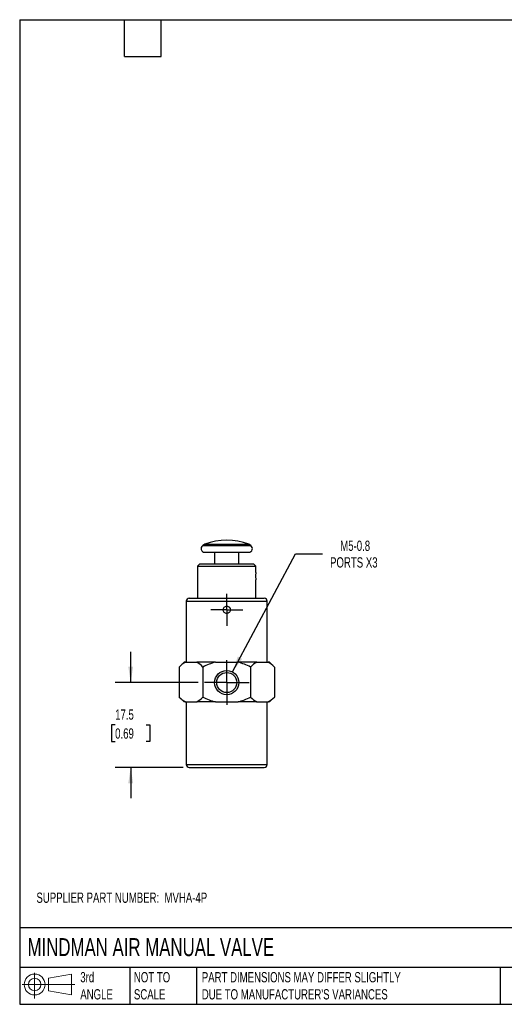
# Model space of a CAD drawing. Header units: millimetres. Extents: x 6 to 273, y 6 to 210.
# Tile 1 of 3: x 6 to 106, y 6 to 210. Entities that reach past the tile are written whole.
import ezdxf

# ---------------------------------------------------------------- set-up
doc = ezdxf.new("R2010")
doc.units = ezdxf.units.MM
doc.linetypes.add('SLD-Center', pattern=[19.05, 15.24, -1.27, 1.27, -1.27])
doc.linetypes.add('SLD-Solid', pattern=[0])
doc.layers.add('CENTER', color=40, linetype='SLD-Center')
doc.layers.add('SLD-DEFPOINTS', color=7, linetype='Continuous')
doc.layers.add('DIMENSIONS', color=140, linetype='SLD-Solid', lineweight=25)
doc.layers.add('TEXT', color=140, linetype='SLD-Solid', lineweight=25)
doc.styles.add('SLDTEXTSTYLE0', font='TXT', dxfattribs={"width": 0.7})
doc.dimstyles.new('SLDDIMSTYLE0', dxfattribs={"dimtxt": 2.158008, "dimasz": 3.302, "dimexe": 0, "dimexo": 0.0625, "dimgap": 0.539502, "dimtad": 0, "dimtih": 1, "dimtoh": 1, "dimdec": 1, "dimrnd": 1e-09, "dimzin": 12, "dimdsep": 46, "dimtxsty": 'SLDTEXTSTYLE0', "dimsah": 1, "dimcen": 0.09, "dimadec": 0, "dimazin": 3, "dimtfac": 1, "dimtdec": 1, "dimtmove": 0, "dimatfit": 0, "dimfxl": 0, "dimfrac": 2, "dimtolj": 1, "dimtzin": 12, "dimarcsym": 0})
doc.dimstyles.new('SLDDIMSTYLE2', dxfattribs={"dimtxt": 2.158008, "dimasz": 3.302, "dimexe": 0, "dimexo": 0.0625, "dimgap": 0.539502, "dimtad": 0, "dimtih": 1, "dimtoh": 1, "dimdec": 1, "dimrnd": 1e-09, "dimzin": 12, "dimdsep": 46, "dimtxsty": 'SLDTEXTSTYLE0', "dimsah": 1, "dimcen": 0, "dimadec": 0, "dimazin": 3, "dimtfac": 1, "dimtdec": 1, "dimtofl": 0, "dimtmove": 0, "dimatfit": 3, "dimfxl": 0, "dimfrac": 2, "dimtolj": 1, "dimtzin": 12, "dimarcsym": 0})

# ---------------------------------------------------------------- blocks, each defined once
blk = doc.blocks.new('Block11')
at = {"color": 7, "linetype": 'SLD-Solid', "lineweight": 18}
for p, q in [((2.59, 5.31), (2.59, 0)), ((5.48, 4.17), (10.18, 5.03)), ((5.48, 1.6), (5.48, 4.17)), ((10.18, 5.03), (10.18, 0.73)), ((0, 2.88), (10.87, 2.88)), ((5.48, 1.6), (10.18, 0.73))]:
    blk.add_line(p, q, dxfattribs=at)
for radius in [2.15, 1.29]:
    blk.add_circle((2.59, 2.88), radius, dxfattribs=at)
blk = doc.blocks.new('Block12')
at = {"layer": 'SLD-DEFPOINTS'}
blk.add_blockref('Block11', (0, 0), dxfattribs=at)
blk = doc.blocks.new('_D_9')
at = {"layer": 'DIMENSIONS'}
for p, q in [((29.25, 72.75), (29.25, 79.1)), ((43.18, 72.75), (26.07, 72.75)), ((26.04, 64), (25.31, 64)), ((25.31, 64), (25.31, 60.57)), ((32.45, 64), (33.18, 64)), ((33.18, 64), (33.18, 60.57)), ((25.31, 60.57), (26.04, 60.57)), ((33.18, 60.57), (32.45, 60.57)), ((40.04, 55.25), (26.07, 55.25)), ((29.25, 55.25), (29.25, 48.9))]:
    blk.add_line(p, q, dxfattribs=at)
for points in [[(29.25, 72.75), (29.75, 76.05), (28.74, 76.05)], [(29.25, 55.25), (28.74, 51.95), (29.75, 51.95)]]:
    blk.add_solid(points, dxfattribs=at)
at = {"layer": 'DIMENSIONS', "char_height": 2.117, "attachment_point": 1, "style": 'SLDTEXTSTYLE0'}
for s, insert in [('17.5', (26.04, 67.21)), ('0.69', (26.04, 63.3))]:
    blk.add_mtext(s, dxfattribs=dict(at, insert=insert))
blk = doc.blocks.new('_D_10')
at = {"layer": 'DIMENSIONS'}
for p, q in [((50.24, 74.96), (63.23, 99.31)), ((63.23, 99.31), (68.78, 99.31))]:
    blk.add_line(p, q, dxfattribs=at)
blk.add_solid([(50.24, 74.96), (52.24, 77.63), (51.34, 78.11)], dxfattribs=at)
at = {"layer": 'DIMENSIONS', "char_height": 2.117, "attachment_point": 1, "style": 'SLDTEXTSTYLE0'}
for s, insert in [('M5-0.8', (72.47, 102.04)), ('PORTS X3', (70.37, 98.61))]:
    blk.add_mtext(s, dxfattribs=dict(at, insert=insert))
blk = doc.blocks.new('SW_CENTERMARKSYMBOL_5')
at = {"layer": 'CENTER', "color": 0}
for p, q in [((0, 2.54), (0, 3.29)), ((0, 0), (0, 2.54)), ((-2.54, 0), (-3.29, 0)), ((0, 0), (-2.54, 0)), ((0, 0), (0, -2.54)), ((0, 0), (2.54, 0)), ((2.54, 0), (3.29, 0)), ((0, -2.54), (0, -3.29))]:
    blk.add_line(p, q, dxfattribs=at)
blk = doc.blocks.new('SW_CENTERMARKSYMBOL_6')
at = {"layer": 'CENTER', "color": 0}
for p, q in [((0, 2.54), (0, 4.607)), ((0, 0), (0, 2.54)), ((-2.54, 0), (-4.607, 0)), ((0, 0), (-2.54, 0)), ((0, 0), (0, -2.54)), ((0, 0), (2.54, 0)), ((2.54, 0), (4.607, 0)), ((0, -2.54), (0, -4.607))]:
    blk.add_line(p, q, dxfattribs=at)

msp = doc.modelspace()

# ---------------------------------------------------------------- linework, layer by layer
for p, q in [((44.52, 101.31), (44.1, 101.02)), ((44.1, 101.02), (54.02, 101.02)), ((44.52, 101.31), (53.6, 101.31)), ((44.52, 99.65), (53.6, 99.65)), ((46.56, 99.65), (46.56, 97.25)), ((51.56, 97.25), (51.56, 99.65)), ((54.02, 101.02), (53.6, 101.31)), ((43.52, 97.25), (43.06, 96.79)), ((43.06, 96.79), (43.06, 95.45)), ((43.06, 96.79), (55.06, 96.79)), ((43.52, 97.25), (54.6, 97.25)), ((55.06, 96.79), (54.6, 97.25)), ((55.06, 95.44), (55.06, 96.79)), ((43.06, 93.96), (43.06, 90.15)), ((55.06, 90.15), (55.06, 93.95)), ((40.71, 89.55), (40.71, 76.95)), ((40.71, 89.55), (57.41, 89.55)), ((41.31, 90.15), (56.81, 90.15)), ((57.41, 76.95), (57.41, 89.55)), ((40.25, 76.95), (39.25, 75.95)), ((39.25, 75.95), (39.25, 69.75)), ((40.53, 76.95), (40.25, 76.95)), ((40.53, 76.95), (42.87, 76.95)), ((46.73, 76.95), (42.87, 76.95)), ((44.15, 75.95), (44.15, 69.75)), ((46.73, 76.95), (51.4, 76.95)), ((55.25, 76.95), (51.4, 76.95)), ((53.97, 75.95), (53.97, 69.75)), ((55.25, 76.95), (57.59, 76.95)), ((57.88, 76.95), (57.59, 76.95)), ((58.88, 75.95), (57.88, 76.95)), ((58.88, 75.95), (58.88, 69.75)), ((39.25, 69.75), (40.25, 68.75)), ((57.88, 68.75), (58.88, 69.75)), ((40.53, 68.75), (40.25, 68.75)), ((40.53, 68.75), (42.87, 68.75)), ((40.71, 68.75), (40.71, 55.85)), ((46.73, 68.75), (42.87, 68.75)), ((46.73, 68.75), (51.4, 68.75)), ((55.25, 68.75), (51.4, 68.75)), ((55.25, 68.75), (57.59, 68.75)), ((57.41, 55.85), (57.41, 68.75)), ((57.88, 68.75), (57.59, 68.75)), ((40.71, 55.85), (57.41, 55.85)), ((41.31, 55.25), (56.81, 55.25))]:
    msp.add_line(p, q)
for radius in [2.5, 2.07]:
    msp.add_circle((49.06, 72.75), radius)
for centre, radius, start, end in [((49.06, 89.55), 12.6, 68.8803, 111.1197), ((44.52, 100.4), 0.75, 123.9051, 270), ((53.6, 100.4), 0.75, 270, 56.0949), ((41.31, 89.55), 0.6, 90, 180), ((56.81, 89.55), 0.6, 0, 90), ((41.31, 55.85), 0.6, 180, 270), ((56.81, 55.85), 0.6, 270, 0)]:
    msp.add_arc(centre, radius, start, end)
for points, knots in [([(43.11, 94.7), (43.11, 94.76), (43.11, 94.9), (43.09, 95.11), (43.08, 95.3), (43.06, 95.43), (43.06, 95.44), (43.06, 95.45)], [0, 0, 0, 0, 0.14486, 0.360126, 0.574669, 0.787796, 1, 1, 1, 1]), ([(43.06, 93.96), (43.06, 93.96), (43.06, 93.96), (43.07, 94.06), (43.09, 94.23), (43.1, 94.45), (43.11, 94.62), (43.11, 94.7)], [0, 0, 0, 0, 0.142541, 0.357945, 0.572651, 0.786305, 1, 1, 1, 1]), ([(55.06, 95.44), (55.06, 95.44), (55.06, 95.44), (55.05, 95.35), (55.03, 95.18), (55.02, 94.95), (55.01, 94.79), (55.01, 94.7)], [0, 0, 0, 0, 0.142541, 0.357945, 0.572651, 0.786305, 1, 1, 1, 1]), ([(55.01, 94.7), (55.01, 94.65), (55.02, 94.5), (55.03, 94.29), (55.04, 94.1), (55.06, 93.98), (55.06, 93.96), (55.06, 93.95)], [0, 0, 0, 0, 0.14486, 0.360126, 0.574669, 0.787796, 1, 1, 1, 1]), ([(49.81, 87.75), (49.81, 87.95), (49.73, 88.14), (49.52, 88.35), (49.44, 88.41), (49.26, 88.48), (49.16, 88.5), (48.96, 88.5), (48.86, 88.48), (48.68, 88.41), (48.6, 88.35), (48.39, 88.14), (48.31, 87.95), (48.31, 87.65), (48.33, 87.56), (48.41, 87.37), (48.46, 87.29), (48.6, 87.15), (48.68, 87.1), (48.87, 87.02), (48.96, 87), (49.26, 87), (49.45, 87.08), (49.66, 87.29), (49.72, 87.37), (49.79, 87.56), (49.81, 87.65), (49.81, 87.75)], [0, 0, 0, 0, 0.125, 0.125, 0.1875, 0.1875, 0.25, 0.25, 0.3125, 0.3125, 0.375, 0.375, 0.5, 0.5, 0.5625, 0.5625, 0.625, 0.625, 0.6875, 0.6875, 0.75, 0.75, 0.875, 0.875, 0.9375, 0.9375, 1, 1, 1, 1])]:
    msp.add_open_spline(points, degree=3, knots=knots)
for points in [[(40.53, 76.95), (40.08, 76.72), (39.66, 76.37), (39.25, 75.95)], [(44.15, 75.95), (43.74, 76.37), (43.31, 76.72), (42.87, 76.95)], [(46.73, 76.95), (45.83, 76.72), (44.98, 76.37), (44.15, 75.95)], [(53.97, 75.95), (53.14, 76.37), (52.29, 76.72), (51.4, 76.95)], [(55.25, 76.95), (54.81, 76.72), (54.38, 76.37), (53.97, 75.95)], [(58.88, 75.95), (58.46, 76.37), (58.04, 76.72), (57.59, 76.95)], [(39.25, 69.75), (39.66, 69.34), (40.08, 68.99), (40.53, 68.75)], [(42.87, 68.75), (43.31, 68.99), (43.74, 69.34), (44.15, 69.75)], [(44.15, 69.75), (44.98, 69.34), (45.83, 68.99), (46.73, 68.75)], [(51.4, 68.75), (52.29, 68.99), (53.14, 69.34), (53.97, 69.75)], [(53.97, 69.75), (54.38, 69.34), (54.81, 68.99), (55.25, 68.75)], [(57.59, 68.75), (58.04, 68.99), (58.46, 69.34), (58.88, 69.75)]]:
    msp.add_open_spline(points, degree=3)
at = {"layer": 'TEXT'}
for p, q in [((6.35, 209.55), (273.05, 209.55)), ((6.35, 209.55), (6.35, 6.35)), ((27.94, 201.93), (27.94, 209.55)), ((35.56, 201.93), (35.56, 209.55)), ((27.94, 201.93), (35.56, 201.93)), ((273.05, 22.13), (6.35, 22.13)), ((273.05, 13.97), (6.35, 13.97)), ((29.04, 13.97), (29.04, 6.35)), ((42.84, 13.97), (42.84, 6.35)), ((105.48, 13.97), (105.48, 6.35)), ((6.35, 6.35), (273.05, 6.35))]:
    msp.add_line(p, q, dxfattribs=at)

# ---------------------------------------------------------------- block references
at = {"layer": 'CENTER'}
for name, p in [('SW_CENTERMARKSYMBOL_5', (49.06, 87.75)), ('SW_CENTERMARKSYMBOL_6', (49.06, 72.75))]:
    msp.add_blockref(name, p, dxfattribs=at)
at = {"layer": 'SLD-DEFPOINTS'}
msp.add_blockref('Block12', (6.84, 7.55), dxfattribs=at)

# ---------------------------------------------------------------- texts
at = {"layer": 'TEXT', "attachment_point": 1, "style": 'SLDTEXTSTYLE0'}
for s, insert, char_height in [('SUPPLIER PART NUMBER:  MVHA-4P', (9.8, 29.41), 2.1167), ('MINDMAN AIR MANUAL VALVE', (7.97, 20), 3.7042), ('3rd^JANGLE', (18.85, 13), 2.117), ('NOT TO^JSCALE', (29.91, 13), 2.1167), ("PART DIMENSIONS MAY DIFFER SLIGHTLY ^JDUE TO MANUFACTURER'S VARIANCES", (43.91, 13), 2.1167)]:
    msp.add_mtext(s, dxfattribs=dict(at, insert=insert, char_height=char_height))

# ---------------------------------------------------------------- dimensions: what is measured, and where the dimension line sits
at = {"layer": 'DIMENSIONS'}
dim = msp.add_diameter_dim_2p(p1=(47.88, 70.55), p2=(50.24, 74.96), text='M5-0.8\\PPORTS X3', dimstyle='SLDDIMSTYLE2', override={"dimpost": '<>'}, dxfattribs=at)
dim.commit()
dim.dimension.update_dxf_attribs({"geometry": '_D_10', "text_midpoint": (77.51, 99.31), "dimtype": 163})
dim = msp.add_linear_dim(base=(29.25, 72.75), p1=(41.31, 55.25), p2=(44.45, 72.75), angle=90, dimstyle='SLDDIMSTYLE0', dxfattribs=at)
dim.commit()
dim.dimension.update_dxf_attribs({"geometry": '_D_9', "text_midpoint": (29.25, 64), "dimtype": 160})

doc.saveas('drawing.dxf')
